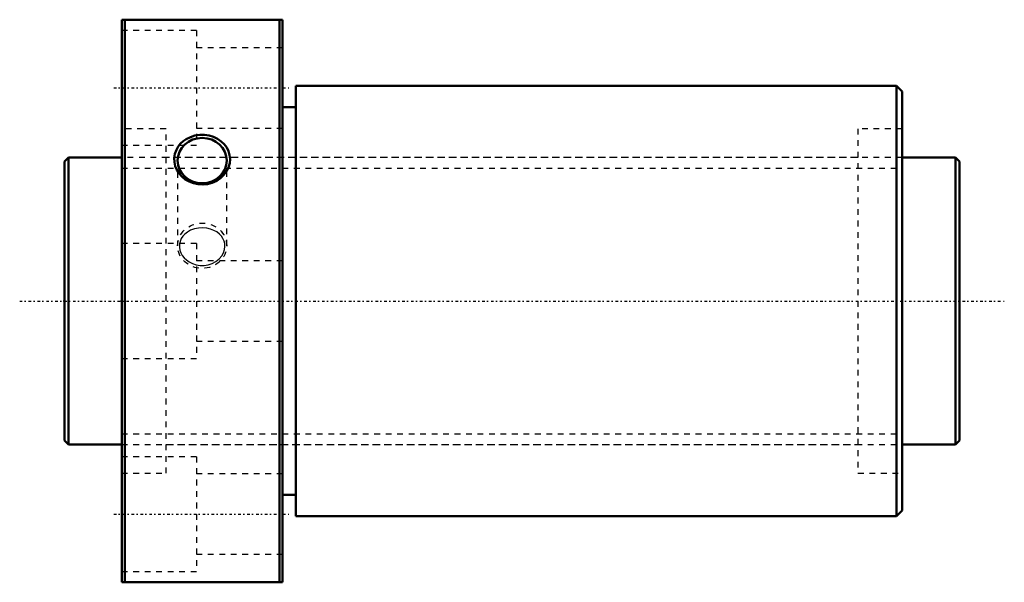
# Model space of a CAD drawing. Header units: millimetres. Extents: x -8 to 164, y -49 to 49.
import ezdxf

# ---------------------------------------------------------------- set-up
doc = ezdxf.new("R2010")
doc.units = ezdxf.units.MM
doc.linetypes.add('Center', pattern=[1.5, 0.45, -0.5, 0.05, -0.5])
doc.linetypes.add('Dashed', pattern=[2, 1, -1])
for name, color, linetype, lineweight in [('2d ConnectionPoints', 7, 'Continuous', 50), ('AM_0', 7, 'Continuous', 50), ('AM_5', 3, 'Continuous', 25), ('AM_7', 7, 'Center', 25), ('AM_9', 6, 'Dashed', 25)]:
    doc.layers.add(name, color=color, linetype=linetype, lineweight=lineweight)

# ---------------------------------------------------------------- blocks, each defined once
blk = doc.blocks.new('1_DK_5020_3RR0Nut_0_in_DK5020_3RRG1_156LC0_000_4')
at = {"layer": 'AM_0'}
for p, q in [((10, 49), (38, 49)), ((10, -49), (10, 49)), ((10.5, 49), (10.5, -49)), ((37.5, -49), (37.5, 49)), ((38, -49), (38, 49)), ((40.3, 37.5), (40.3, -37.5)), ((145, 37.5), (40.3, 37.5)), ((146, 36.5), (145, 37.5)), ((145, 37.5), (145, -37.5)), ((146, 36.5), (146, -36.5)), ((40.3, 33.75), (38, 33.75)), ((38, -33.75), (40.3, -33.75)), ((40.3, -37.5), (145, -37.5)), ((145, -37.5), (146, -36.5)), ((38, -49), (10, -49))]:
    blk.add_line(p, q, dxfattribs=at)
blk.add_lwpolyline([(20.25, 27.42), (19.83, 26.9), (19.5, 26.32), (19.26, 25.64), (19.14, 24.92), (19.17, 24.21), (19.32, 23.51), (19.59, 22.85), (19.97, 22.23), (20.47, 21.67), (21.06, 21.19), (21.74, 20.79), (22.49, 20.5), (23.3, 20.33), (24.12, 20.28), (24.96, 20.37), (25.77, 20.59), (26.53, 20.94), (27.22, 21.4), (27.8, 21.95), (28.27, 22.59), (28.6, 23.27), (28.8, 23.99), (28.86, 24.7), (28.79, 25.41), (28.6, 26.09), (28.29, 26.72), (27.86, 27.3), (27.33, 27.81), (26.7, 28.24), (26, 28.58), (25.22, 28.82), (24.41, 28.94), (23.57, 28.94), (22.74, 28.81), (21.94, 28.56), (21.2, 28.19), (20.7, 27.83), (20.25, 27.42)], dxfattribs=at)
blk.add_ellipse((24, 24.46), major_axis=(-4.28, 0), ratio=0.92388, dxfattribs=at)
at = {"layer": 'AM_7'}
for p, q in [((8.6, 37.12), (39.4, 37.12)), ((8.6, -37.12), (39.4, -37.12))]:
    blk.add_line(p, q, dxfattribs=at)
at = {"layer": 'AM_9'}
for p, q in [((23, 47.12), (10, 47.12)), ((23, 47.12), (23, 27.12)), ((38, 44.12), (23, 44.12)), ((17.7, 30), (10, 30)), ((17.7, -30), (17.7, 30)), ((23, 30.12), (38, 30.12)), ((138.3, 30), (138.3, -30)), ((146, 30), (138.3, 30)), ((10, 27.12), (23, 27.12)), ((138.3, 25), (17.7, 25)), ((19.72, 24.46), (19.72, 9.63)), ((28.28, 9.63), (28.28, 24.46)), ((23, 10), (10, 10)), ((23, 10), (23, -10)), ((38, 7), (23, 7)), ((23, -7), (38, -7)), ((10, -10), (23, -10)), ((17.7, -25), (138.3, -25)), ((23, -27.12), (10, -27.12)), ((23, -27.12), (23, -47.12)), ((10, -30), (17.7, -30)), ((38, -30.12), (23, -30.12)), ((138.3, -30), (146, -30)), ((23, -44.12), (38, -44.12)), ((10, -47.12), (23, -47.12))]:
    blk.add_line(p, q, dxfattribs=at)
blk.add_lwpolyline([(20.96, 11.64), (20.63, 11.28), (20.37, 10.89), (20.15, 10.38), (20.03, 9.85), (20.03, 9.35), (20.11, 8.85), (20.28, 8.38), (20.53, 7.94), (20.86, 7.52), (21.26, 7.15), (21.76, 6.8), (22.31, 6.53), (22.96, 6.32), (23.63, 6.21), (24.36, 6.21), (25.07, 6.32), (25.77, 6.56), (26.41, 6.9), (26.96, 7.34), (27.41, 7.86), (27.72, 8.39), (27.91, 8.96), (27.98, 9.47), (27.95, 9.99), (27.83, 10.45), (27.63, 10.89), (27.35, 11.31), (27, 11.67), (26.55, 12.02), (26.05, 12.3), (25.44, 12.54), (24.8, 12.68), (24.08, 12.75), (23.37, 12.71), (22.65, 12.56), (21.97, 12.31), (21.44, 12.01), (20.96, 11.64)], dxfattribs=at)
blk.add_ellipse((24, 9.63), major_axis=(-4.28, 0), ratio=0.92388, dxfattribs=at)
blk = doc.blocks.new('2_DK_5020_3RR015600_Shaft_0_in_DK5020_3RRG1_156LC0_000_4')
at = {"layer": 'AM_0'}
for p, q in [((0.7, 25), (0, 24.3)), ((0, 24.3), (0, -24.3)), ((0.7, 25), (0.7, -25)), ((10, 25), (0.7, 25)), ((155.3, 25), (146, 25)), ((155.3, 25), (155.3, -25)), ((156, 24.3), (155.3, 25)), ((156, 24.3), (156, -24.3)), ((0, -24.3), (0.7, -25)), ((0.7, -25), (10, -25)), ((146, -25), (155.3, -25)), ((155.3, -25), (156, -24.3))]:
    blk.add_line(p, q, dxfattribs=at)
at = {"layer": 'AM_5', "linetype": 'Dashed'}
for p, q in [((10, 23.1595), (146, 23.1595)), ((10, -23.1595), (146, -23.1595))]:
    blk.add_line(p, q, dxfattribs=at)
at = {"layer": 'AM_7'}
blk.add_line((-7.8, 0), (163.8, 0), dxfattribs=at)
at = {"layer": 'AM_9'}
for p, q in [((146, 25), (10, 25)), ((10, -25), (146, -25))]:
    blk.add_line(p, q, dxfattribs=at)

msp = doc.modelspace()

# ---------------------------------------------------------------- linework, layer by layer
at = {"layer": '2d ConnectionPoints'}
for p in [(0, 0), (10, 0)]:
    msp.add_point(p, dxfattribs=at)

# ---------------------------------------------------------------- block references
for name in ['1_DK_5020_3RR0Nut_0_in_DK5020_3RRG1_156LC0_000_4', '2_DK_5020_3RR015600_Shaft_0_in_DK5020_3RRG1_156LC0_000_4']:
    msp.add_blockref(name, (0, 0))

doc.saveas('drawing.dxf')
